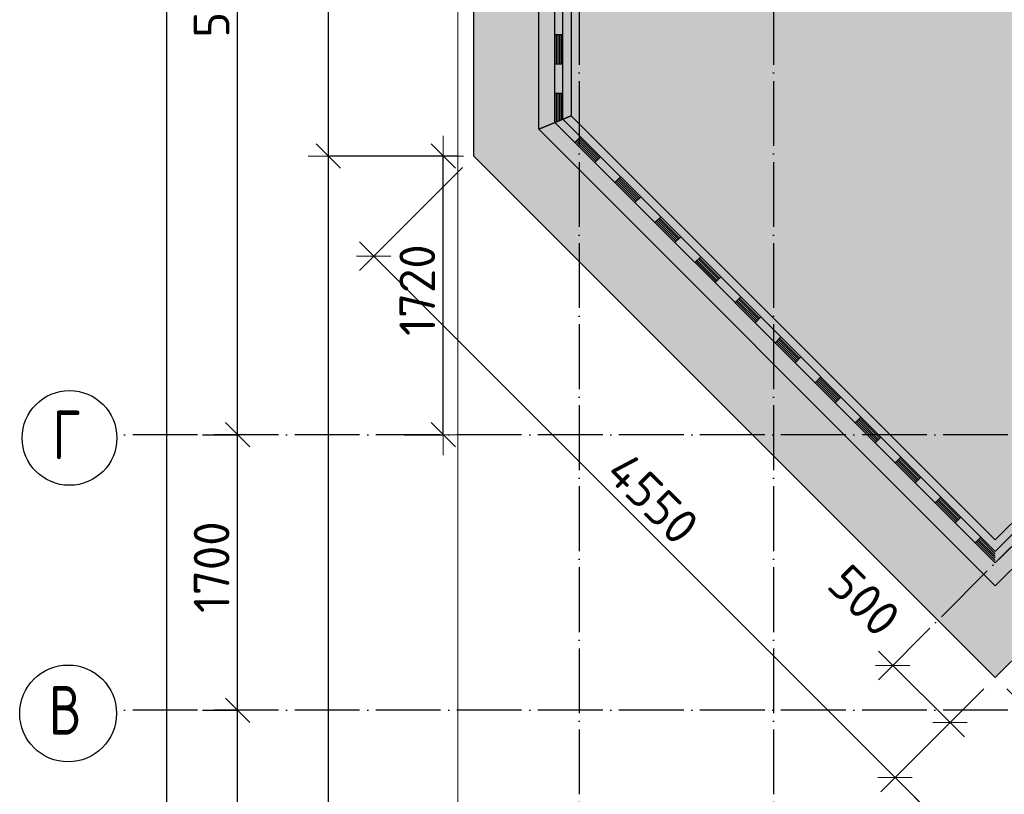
# Model space of a CAD drawing. Header units: millimetres. Extents: x -3483 to 105345, y -283423 to 72284.
# Tile 60 of 155: x -3453 to 2623, y 6181 to 10962. Entities that reach past the tile are written whole.
import ezdxf

# ---------------------------------------------------------------- set-up
doc = ezdxf.new("R2010")
doc.units = ezdxf.units.MM
doc.header["$PDMODE"] = 65
doc.linetypes.add('______11', pattern=[500, 400, -50, 0, -50])
doc.linetypes.add('______5', pattern=[1100, 800, -100, 100, -100])
for name, color, linetype, lineweight in [('Standard', 7, 'Continuous', 25), ('Размерная линия_ общее', 7, 'Continuous', 13), ('Стена_ общее', 7, 'Continuous', 35), ('Фундамент (1)', 7, 'Continuous', 35), ('Фундамент_ общее', 7, 'Continuous', 35)]:
    doc.layers.add(name, color=color, linetype=linetype, lineweight=lineweight)
doc.layers.add('Осевая линия_ общее', color=7, linetype='______5', lineweight=13, true_color=0xa0a0a0)
doc.styles.add('ISOCPEUR', font='ISOCPEUR')
doc.dimstyles.new('DIMSTYLE_4', dxfattribs={"dimtxt": 220, "dimasz": 250, "dimexe": 0, "dimexo": 0, "dimgap": 110, "dimtad": 2, "dimdec": 0, "dimrnd": 5, "dimzin": 12, "dimdsep": 46, "dimtxsty": 'ISOCPEUR', "dimblk1": 'ALL_ML_STRICH', "dimblk2": 'ALL_ML_STRICH', "dimsah": 1, "dimcen": 0, "dimclrd": 7, "dimclre": 256, "dimclrt": 7, "dimadec": 0, "dimazin": 0, "dimtfac": 1, "dimtdec": 0, "dimtix": 1, "dimtmove": 2, "dimatfit": 3, "dimfxl": 0, "dimtzin": 0, "dimlwd": 0, "dimlwe": -3, "dimarcsym": 0})
doc.dimstyles.new('DIMSTYLE_7', dxfattribs={"dimtxt": 220, "dimasz": 250, "dimexe": 0, "dimexo": 0.001, "dimgap": 110, "dimtad": 2, "dimdec": 0, "dimrnd": 5, "dimzin": 12, "dimdsep": 46, "dimtxsty": 'ISOCPEUR', "dimblk1": 'ALL_ML_STRICH', "dimblk2": 'ALL_ML_STRICH', "dimsah": 1, "dimcen": 0, "dimse1": 1, "dimse2": 1, "dimclrd": 7, "dimclre": 256, "dimclrt": 7, "dimadec": 0, "dimazin": 0, "dimtfac": 1, "dimtdec": 0, "dimtix": 1, "dimtmove": 2, "dimatfit": 3, "dimfxl": 0, "dimtvp": 1.2, "dimtzin": 0, "dimlwd": 0, "dimlwe": -3, "dimarcsym": 0})

# ---------------------------------------------------------------- blocks, each defined once
blk = doc.blocks.new('ALL_ML_STRICH')
at = {"color": 0, "linetype": 'ByBlock', "lineweight": -2}
for p, q in [((0, -0.5), (0, 0.5)), ((-0.3, -0.3), (0.3, 0.3)), ((-1, 0), (0.5, 0))]:
    blk.add_line(p, q, dxfattribs=at)
blk = doc.blocks.new('*D24')
at = {"layer": 'DEFPOINTS', "color": 7, "linetype": 'Continuous', "lineweight": 13, "transparency": 33554687}
for p in [(-650, 10119.9), (-1547.4, -650), (10119.9, -650)]:
    blk.add_point(p, dxfattribs=at)
at = {"layer": 'Размерная линия_ общее', "color": 253, "linetype": 'Continuous', "lineweight": -2, "true_color": 0xa0a0a0, "transparency": 33554687}
for p, q in [((-750, 10119.9), (-1547.4, 10119.9)), ((10019.9, -650), (-1547.4, -650))]:
    blk.add_line(p, q, dxfattribs=at)
at = {"layer": 'Размерная линия_ общее', "color": 7, "linetype": 'Continuous', "lineweight": -2, "transparency": 33554687}
blk.add_line((-1547.4, -650), (-1547.4, 10119.9), dxfattribs=at)
at = {"layer": 'Размерная линия_ общее', "color": 7, "linetype": 'Continuous', "lineweight": 13, "transparency": 33554687, "xscale": 250, "yscale": 250, "zscale": 250}
for p, rotation in [((-1547.4, 10119.9), 90), ((-1547.4, -650), 270)]:
    blk.add_blockref('ALL_ML_STRICH', p, dxfattribs=dict(at, rotation=rotation))
at = {"layer": 'Размерная линия_ общее', "color": 7, "linetype": 'Continuous', "lineweight": 13, "transparency": 33554687, "insert": (-1707.4, 4767.9), "char_height": 220, "width": 1100, "attachment_point": 5, "rotation": 90, "style": 'ISOCPEUR'}
blk.add_mtext('\\A1;{10770}', dxfattribs=at)
blk = doc.blocks.new('*D25')
at = {"layer": 'DEFPOINTS', "color": 7, "linetype": 'Continuous', "lineweight": 13, "transparency": 33554687}
for p in [(-650, 12640), (-1547.4, 10119.9), (-650, 10119.9)]:
    blk.add_point(p, dxfattribs=at)
at = {"layer": 'Размерная линия_ общее', "color": 253, "linetype": 'Continuous', "lineweight": -2, "true_color": 0xa0a0a0, "transparency": 33554687}
for p, q in [((-750, 12640), (-1547.4, 12640)), ((-750, 10119.9), (-1547.4, 10119.9))]:
    blk.add_line(p, q, dxfattribs=at)
at = {"layer": 'Размерная линия_ общее', "color": 7, "linetype": 'Continuous', "lineweight": -2, "transparency": 33554687}
blk.add_line((-1547.4, 10119.9), (-1547.4, 12640), dxfattribs=at)
at = {"layer": 'Размерная линия_ общее', "color": 7, "linetype": 'Continuous', "lineweight": 13, "transparency": 33554687, "xscale": 250, "yscale": 250, "zscale": 250}
for p, rotation in [((-1547.4, 12640), 90), ((-1547.4, 10119.9), 270)]:
    blk.add_blockref('ALL_ML_STRICH', p, dxfattribs=dict(at, rotation=rotation))
at = {"layer": 'Размерная линия_ общее', "color": 7, "linetype": 'Continuous', "lineweight": 13, "transparency": 33554687, "insert": (-1707.4, 11390.9), "char_height": 220, "width": 880, "attachment_point": 5, "rotation": 90, "style": 'ISOCPEUR'}
blk.add_mtext('\\A1;{2520}', dxfattribs=at)
blk = doc.blocks.new('*D59')
at = {"layer": 'DEFPOINTS', "color": 7, "linetype": 'Continuous', "lineweight": 13, "transparency": 33554687}
for p in [(2213.9, 7256), (2567.4, 6902.4), (2288.6, 6623.6)]:
    blk.add_point(p, dxfattribs=at)
at = {"layer": 'Размерная линия_ общее', "color": 7, "linetype": 'Continuous', "lineweight": -2, "transparency": 33554687}
blk.add_line((2288.6, 6623.6), (1935, 6977.1), dxfattribs=at)
at = {"layer": 'Размерная линия_ общее', "color": 7, "linetype": 'Continuous', "lineweight": 13, "transparency": 33554687, "xscale": 250, "yscale": 250, "zscale": 250}
for p, rotation in [((1935, 6977.1), 135), ((2288.6, 6623.6), 314.9999999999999)]:
    blk.add_blockref('ALL_ML_STRICH', p, dxfattribs=dict(at, rotation=rotation))
at = {"layer": 'Размерная линия_ общее', "color": 7, "linetype": 'Continuous', "lineweight": 13, "transparency": 33554687, "insert": (1759.2, 7376.9), "char_height": 220, "width": 660, "attachment_point": 5, "rotation": 315, "style": 'ISOCPEUR'}
blk.add_mtext('\\A1;{500}', dxfattribs=at)
blk = doc.blocks.new('*D60')
at = {"layer": 'DEFPOINTS', "color": 7, "linetype": 'Continuous', "lineweight": 13, "transparency": 33554687}
for p in [(-650, 10119.9), (-1267.7, 9502.1), (2567.4, 6902.4)]:
    blk.add_point(p, dxfattribs=at)
at = {"layer": 'Размерная линия_ общее', "color": 253, "linetype": 'Continuous', "lineweight": -2, "true_color": 0xa0a0a0, "transparency": 33554687}
for p, q in [((-720.7, 10049.1), (-1267.7, 9502.1)), ((2496.7, 6831.7), (1949.7, 6284.7))]:
    blk.add_line(p, q, dxfattribs=at)
at = {"layer": 'Размерная линия_ общее', "color": 7, "linetype": 'Continuous', "lineweight": -2, "transparency": 33554687}
blk.add_line((-1267.7, 9502.1), (1949.7, 6284.7), dxfattribs=at)
at = {"layer": 'Размерная линия_ общее', "color": 7, "linetype": 'Continuous', "lineweight": 13, "transparency": 33554687, "xscale": 250, "yscale": 250, "zscale": 250}
for p, rotation in [((-1267.7, 9502.1), 134.9999999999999), ((1949.7, 6284.7), 314.9999999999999)]:
    blk.add_blockref('ALL_ML_STRICH', p, dxfattribs=dict(at, rotation=rotation))
at = {"layer": 'Размерная линия_ общее', "color": 7, "linetype": 'Continuous', "lineweight": 13, "transparency": 33554687, "insert": (454.1, 8006.6), "char_height": 220, "width": 880, "attachment_point": 5, "rotation": 315, "style": 'ISOCPEUR'}
blk.add_mtext('\\A1;{4550}', dxfattribs=at)
blk = doc.blocks.new('*D61')
at = {"layer": 'DEFPOINTS', "color": 7, "linetype": 'Continuous', "lineweight": 13, "transparency": 33554687}
for p in [(2567.4, 6902.4), (1949.7, 6284.7), (6831.3, 2638.6)]:
    blk.add_point(p, dxfattribs=at)
at = {"layer": 'Размерная линия_ общее', "color": 253, "linetype": 'Continuous', "lineweight": -2, "true_color": 0xa0a0a0, "transparency": 33554687}
for p, q in [((2496.7, 6831.7), (1949.7, 6284.7)), ((6760.6, 2567.8), (6213.6, 2020.8))]:
    blk.add_line(p, q, dxfattribs=at)
at = {"layer": 'Размерная линия_ общее', "color": 7, "linetype": 'Continuous', "lineweight": -2, "transparency": 33554687}
blk.add_line((1949.7, 6284.7), (6213.6, 2020.8), dxfattribs=at)
at = {"layer": 'Размерная линия_ общее', "color": 7, "linetype": 'Continuous', "lineweight": 13, "transparency": 33554687, "xscale": 250, "yscale": 250, "zscale": 250}
for p, rotation in [((1949.7, 6284.7), 134.9999999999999), ((6213.6, 2020.8), 314.9999999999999)]:
    blk.add_blockref('ALL_ML_STRICH', p, dxfattribs=dict(at, rotation=rotation))
at = {"layer": 'Размерная линия_ общее', "color": 7, "linetype": 'Continuous', "lineweight": 13, "transparency": 33554687, "insert": (4202.6, 4258.1), "char_height": 220, "width": 880, "attachment_point": 5, "rotation": 315, "style": 'ISOCPEUR'}
blk.add_mtext('\\A1;{6030}', dxfattribs=at)
blk = doc.blocks.new('*D696')
at = {"layer": 'DEFPOINTS', "color": 7, "linetype": 'Continuous', "lineweight": 13, "transparency": 33554687}
for p in [(3451.3, 7786.3), (2567.4, 6902.4), (3168.6, 6301.3)]:
    blk.add_point(p, dxfattribs=at)
at = {"layer": 'Размерная линия_ общее', "color": 253, "linetype": 'Continuous', "lineweight": -2, "true_color": 0xa0a0a0, "transparency": 33554687}
for p, q in [((3522, 7715.6), (4052.5, 7185.1)), ((2638.2, 6831.7), (3168.6, 6301.3))]:
    blk.add_line(p, q, dxfattribs=at)
at = {"layer": 'Размерная линия_ общее', "color": 7, "linetype": 'Continuous', "lineweight": -2, "transparency": 33554687}
blk.add_line((3168.6, 6301.3), (4052.5, 7185.1), dxfattribs=at)
at = {"layer": 'Размерная линия_ общее', "color": 7, "linetype": 'Continuous', "lineweight": 13, "transparency": 33554687, "yscale": 250, "zscale": 250}
for p, xscale, rotation in [((4052.5, 7185.1), 250.0000000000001, 45.00000000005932), ((3168.6, 6301.3), 250, 225.0000000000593)]:
    blk.add_blockref('ALL_ML_STRICH', p, dxfattribs=dict(at, xscale=xscale, rotation=rotation))
at = {"layer": 'Размерная линия_ общее', "color": 7, "linetype": 'Continuous', "lineweight": 13, "transparency": 33554687, "insert": (3520.7, 6879.7), "char_height": 220, "width": 880, "attachment_point": 5, "rotation": 45, "style": 'ISOCPEUR'}
blk.add_mtext('\\A1;{1250}', dxfattribs=at)
blk = doc.blocks.new('*D706')
at = {"layer": 'DEFPOINTS', "color": 7, "linetype": 'Continuous', "lineweight": 13, "transparency": 33554687}
for p in [(-2417.8, 46490), (-2783, 0), (-2544.2, 0)]:
    blk.add_point(p, dxfattribs=at)
at = {"layer": 'Размерная линия_ общее', "color": 253, "linetype": 'Continuous', "lineweight": -2, "true_color": 0xa0a0a0, "transparency": 33554687}
for p, q in [((-2437.8, 46490), (-2544.2, 46490)), ((-2763, 0), (-2544.2, 0))]:
    blk.add_line(p, q, dxfattribs=at)
at = {"layer": 'Размерная линия_ общее', "color": 7, "linetype": 'Continuous', "lineweight": -2, "transparency": 33554687}
blk.add_line((-2544.2, 0), (-2544.2, 46490), dxfattribs=at)
at = {"layer": 'Размерная линия_ общее', "color": 7, "linetype": 'Continuous', "lineweight": 13, "transparency": 33554687, "xscale": 250, "yscale": 250, "zscale": 250}
for p, rotation in [((-2544.2, 46490), 90), ((-2544.2, 0), 270)]:
    blk.add_blockref('ALL_ML_STRICH', p, dxfattribs=dict(at, rotation=rotation))
at = {"layer": 'Размерная линия_ общее', "color": 7, "linetype": 'Continuous', "lineweight": 13, "transparency": 33554687, "insert": (-2704.2, 23234), "char_height": 220, "width": 1100, "attachment_point": 5, "rotation": 90, "style": 'ISOCPEUR'}
blk.add_mtext('\\A1;{46490}', dxfattribs=at)
blk = doc.blocks.new('*D708')
at = {"layer": 'DEFPOINTS', "color": 7, "linetype": 'Continuous', "lineweight": 13, "transparency": 33554687}
for p in [(-2423.8, 6700), (-2423.8, 1200), (-2108.6, 1200)]:
    blk.add_point(p, dxfattribs=at)
at = {"layer": 'Размерная линия_ общее', "color": 253, "linetype": 'Continuous', "lineweight": -2, "true_color": 0xa0a0a0, "transparency": 33554687}
for p, q in [((-2323.8, 6700), (-2108.6, 6700)), ((-2323.8, 1200), (-2108.6, 1200))]:
    blk.add_line(p, q, dxfattribs=at)
at = {"layer": 'Размерная линия_ общее', "color": 7, "linetype": 'Continuous', "lineweight": -2, "transparency": 33554687}
blk.add_line((-2108.6, 1200), (-2108.6, 6700), dxfattribs=at)
at = {"layer": 'Размерная линия_ общее', "color": 7, "linetype": 'Continuous', "lineweight": 13, "transparency": 33554687, "xscale": 250, "yscale": 250, "zscale": 250}
for p, rotation in [((-2108.6, 6700), 90), ((-2108.6, 1200), 270)]:
    blk.add_blockref('ALL_ML_STRICH', p, dxfattribs=dict(at, rotation=rotation))
at = {"layer": 'Размерная линия_ общее', "color": 7, "linetype": 'Continuous', "lineweight": 13, "transparency": 33554687, "insert": (-2268.6, 3961), "char_height": 220, "width": 880, "attachment_point": 5, "rotation": 90, "style": 'ISOCPEUR'}
blk.add_mtext('\\A1;{5500}', dxfattribs=at)
blk = doc.blocks.new('*D709')
at = {"layer": 'DEFPOINTS', "color": 7, "linetype": 'Continuous', "lineweight": 13, "transparency": 33554687}
for p in [(-2423.8, 8400), (-2423.8, 6700), (-2108.6, 6700)]:
    blk.add_point(p, dxfattribs=at)
at = {"layer": 'Размерная линия_ общее', "color": 253, "linetype": 'Continuous', "lineweight": -2, "true_color": 0xa0a0a0, "transparency": 33554687}
for p, q in [((-2323.8, 8400), (-2108.6, 8400)), ((-2323.8, 6700), (-2108.6, 6700))]:
    blk.add_line(p, q, dxfattribs=at)
at = {"layer": 'Размерная линия_ общее', "color": 7, "linetype": 'Continuous', "lineweight": -2, "transparency": 33554687}
blk.add_line((-2108.6, 6700), (-2108.6, 8400), dxfattribs=at)
at = {"layer": 'Размерная линия_ общее', "color": 7, "linetype": 'Continuous', "lineweight": 13, "transparency": 33554687, "xscale": 250, "yscale": 250, "zscale": 250}
for p, rotation in [((-2108.6, 8400), 90), ((-2108.6, 6700), 270)]:
    blk.add_blockref('ALL_ML_STRICH', p, dxfattribs=dict(at, rotation=rotation))
at = {"layer": 'Размерная линия_ общее', "color": 7, "linetype": 'Continuous', "lineweight": 13, "transparency": 33554687, "insert": (-2268.6, 7583), "char_height": 220, "width": 880, "attachment_point": 5, "rotation": 90, "style": 'ISOCPEUR'}
blk.add_mtext('\\A1;{1700}', dxfattribs=at)
blk = doc.blocks.new('*D710')
at = {"layer": 'DEFPOINTS', "color": 7, "linetype": 'Continuous', "lineweight": 13, "transparency": 33554687}
for p in [(-2423.8, 13900), (-2423.8, 8400), (-2108.6, 8400)]:
    blk.add_point(p, dxfattribs=at)
at = {"layer": 'Размерная линия_ общее', "color": 253, "linetype": 'Continuous', "lineweight": -2, "true_color": 0xa0a0a0, "transparency": 33554687}
for p, q in [((-2323.8, 13900), (-2108.6, 13900)), ((-2323.8, 8400), (-2108.6, 8400))]:
    blk.add_line(p, q, dxfattribs=at)
at = {"layer": 'Размерная линия_ общее', "color": 7, "linetype": 'Continuous', "lineweight": -2, "transparency": 33554687}
blk.add_line((-2108.6, 8400), (-2108.6, 13900), dxfattribs=at)
at = {"layer": 'Размерная линия_ общее', "color": 7, "linetype": 'Continuous', "lineweight": 13, "transparency": 33554687, "xscale": 250, "yscale": 250, "zscale": 250}
for p, rotation in [((-2108.6, 13900), 90), ((-2108.6, 8400), 270)]:
    blk.add_blockref('ALL_ML_STRICH', p, dxfattribs=dict(at, rotation=rotation))
at = {"layer": 'Размерная линия_ общее', "color": 7, "linetype": 'Continuous', "lineweight": 13, "transparency": 33554687, "insert": (-2268.6, 11161), "char_height": 220, "width": 880, "attachment_point": 5, "rotation": 90, "style": 'ISOCPEUR'}
blk.add_mtext('\\A1;{5500}', dxfattribs=at)
blk = doc.blocks.new('СЛОЖНЫЙ_ОБЪЕКТ_11')
at = {"layer": 'Осевая линия_ общее', "color": 253, "linetype": '______11', "lineweight": -3, "true_color": 0xa0a0a0, "transparency": 33554687}
blk.add_line((1881.5, 6923.6), (18724.8, 23766.9), dxfattribs=at)
blk = doc.blocks.new('*D789')
at = {"layer": 'DEFPOINTS', "color": 7, "linetype": 'Continuous', "lineweight": 13, "transparency": 33554687}
for p in [(-650, 10119.9), (-980.3, 8400), (-839.2, 8400)]:
    blk.add_point(p, dxfattribs=at)
at = {"layer": 'Размерная линия_ общее', "color": 253, "linetype": 'Continuous', "lineweight": -2, "true_color": 0xa0a0a0, "transparency": 33554687}
for p, q in [((-750, 10119.9), (-839.2, 10119.9)), ((-1080.3, 8400), (-839.2, 8400))]:
    blk.add_line(p, q, dxfattribs=at)
at = {"layer": 'Размерная линия_ общее', "color": 7, "linetype": 'Continuous', "lineweight": -2, "transparency": 33554687}
blk.add_line((-839.2, 8400), (-839.2, 10119.9), dxfattribs=at)
at = {"layer": 'Размерная линия_ общее', "color": 7, "linetype": 'Continuous', "lineweight": 13, "transparency": 33554687, "xscale": 250, "yscale": 250, "zscale": 250}
for p, rotation in [((-839.2, 10119.9), 90), ((-839.2, 8400), 270)]:
    blk.add_blockref('ALL_ML_STRICH', p, dxfattribs=dict(at, rotation=rotation))
at = {"layer": 'Размерная линия_ общее', "color": 7, "linetype": 'Continuous', "lineweight": 13, "transparency": 33554687, "insert": (-999.2, 9292.9), "char_height": 220, "width": 880, "attachment_point": 5, "rotation": 90, "style": 'ISOCPEUR'}
blk.add_mtext('\\A1;{1720}', dxfattribs=at)
blk = doc.blocks.new('ЭЛЕМЕНТ_УЗОРА_5')
at = {"layer": 'Standard', "color": 7, "linetype": 'Continuous', "lineweight": 25, "transparency": 33554687}
for p, q in [((-150, 10689.6), (-150, 11052.2)), ((-100, 10689.6), (-100, 11052.2)), ((-150, 10870.9), (-100, 10870.9)), ((-140, 10689.6), (-140, 10870.9)), ((-130, 10689.6), (-130, 10870.9)), ((-120, 10689.6), (-120, 10870.9)), ((-110, 10689.6), (-110, 10870.9)), ((-150, 10689.6), (-100, 10689.6)), ((-150, 10689.6), (-100, 10689.6)), ((-100, 10347.7), (-100, 10689.6)), ((-150, 10508.3), (-100, 10508.3)), ((-140, 10331.1), (-140, 10508.3)), ((-130, 10335.2), (-130, 10508.3)), ((-120, 10339.4), (-120, 10508.3)), ((-110, 10343.5), (-110, 10508.3)), ((132.4, 10115.3), (-100, 10347.7)), ((97, 10079.9), (-150, 10327)), ((-150, 10327), (-150, 10327)), ((-150, 10327), (-150, 10327)), ((-150, 10327), (-150, 10327)), ((-26.5, 10203.4), (8.9, 10238.8)), ((104.1, 10087), (-19.4, 10210.5)), ((111.2, 10094.1), (-12.3, 10217.6)), ((118.3, 10101.1), (-5.3, 10224.7)), ((125.3, 10108.2), (1.8, 10231.7)), ((97, 10079.9), (132.4, 10115.3)), ((97, 10079.9), (132.4, 10115.3)), ((379.4, 9868.2), (132.4, 10115.3)), ((344.1, 9832.9), (97, 10079.9)), ((220.6, 9956.4), (255.9, 9991.8)), ((358.2, 9847), (234.7, 9970.5)), ((365.3, 9854.1), (241.8, 9977.6)), ((372.4, 9861.2), (248.8, 9984.7)), ((351.2, 9840), (227.6, 9963.5)), ((344.1, 9832.9), (379.4, 9868.2)), ((344.1, 9832.9), (379.4, 9868.2)), ((626.5, 9621.2), (379.4, 9868.2)), ((591.1, 9585.8), (344.1, 9832.9)), ((467.6, 9709.4), (503, 9744.7)), ((605.3, 9600), (481.7, 9723.5)), ((612.3, 9607.1), (488.8, 9730.6)), ((619.4, 9614.1), (495.9, 9737.6)), ((598.2, 9592.9), (474.7, 9716.4)), ((591.1, 9585.8), (626.5, 9621.2)), ((591.1, 9585.8), (626.5, 9621.2)), ((873.5, 9374.2), (626.5, 9621.2)), ((838.2, 9338.8), (591.1, 9585.8)), ((714.6, 9462.3), (750, 9497.7)), ((859.4, 9360), (735.9, 9483.5)), ((866.4, 9367.1), (742.9, 9490.6)), ((845.2, 9345.9), (721.7, 9469.4)), ((852.3, 9352.9), (728.8, 9476.5)), ((838.2, 9338.8), (873.5, 9374.2)), ((838.2, 9338.8), (873.5, 9374.2)), ((1120.6, 9127.1), (873.5, 9374.2)), ((1085.2, 9091.8), (838.2, 9338.8)), ((961.7, 9215.3), (997, 9250.6)), ((1106.4, 9113), (982.9, 9236.5)), ((1113.5, 9120), (990, 9243.6)), ((1092.3, 9098.8), (968.8, 9222.4)), ((1099.3, 9105.9), (975.8, 9229.4)), ((1085.2, 9091.8), (1120.6, 9127.1)), ((1085.2, 9091.8), (1120.6, 9127.1)), ((1367.6, 8880.1), (1120.6, 9127.1)), ((1332.2, 8844.7), (1085.2, 9091.8)), ((1208.7, 8968.2), (1244.1, 9003.6)), ((1360.5, 8873), (1237, 8996.5)), ((1339.3, 8851.8), (1215.8, 8975.3)), ((1346.4, 8858.9), (1222.9, 8982.4)), ((1353.5, 8865.9), (1229.9, 8989.5)), ((1332.2, 8844.7), (1367.6, 8880.1)), ((1332.2, 8844.7), (1367.6, 8880.1)), ((1614.6, 8633), (1367.6, 8880.1)), ((1579.3, 8597.7), (1332.2, 8844.7)), ((1455.8, 8721.2), (1491.1, 8756.6)), ((1586.4, 8604.8), (1462.8, 8728.3)), ((1593.4, 8611.8), (1469.9, 8735.3)), ((1600.5, 8618.9), (1477, 8742.4)), ((1607.6, 8626), (1484, 8749.5)), ((1579.3, 8597.7), (1614.6, 8633)), ((1579.3, 8597.7), (1614.6, 8633)), ((1861.7, 8386), (1614.6, 8633)), ((1826.3, 8350.6), (1579.3, 8597.7)), ((1702.8, 8474.2), (1738.2, 8509.5)), ((1833.4, 8357.7), (1709.9, 8481.2)), ((1840.5, 8364.8), (1716.9, 8488.3)), ((1847.5, 8371.9), (1724, 8495.4)), ((1854.6, 8378.9), (1731.1, 8502.4)), ((1826.3, 8350.6), (1861.7, 8386)), ((1826.3, 8350.6), (1861.7, 8386)), ((2108.7, 8139), (1861.7, 8386)), ((2073.4, 8103.6), (1826.3, 8350.6)), ((1949.8, 8227.1), (1985.2, 8262.5)), ((2080.4, 8110.7), (1956.9, 8234.2)), ((2087.5, 8117.7), (1964, 8241.3)), ((2094.6, 8124.8), (1971.1, 8248.3)), ((2101.6, 8131.9), (1978.1, 8255.4)), ((2073.4, 8103.6), (2108.7, 8139)), ((2073.4, 8103.6), (2108.7, 8139)), ((2320.4, 7856.6), (2073.4, 8103.6)), ((2355.8, 7891.9), (2108.7, 8139)), ((2196.9, 7980.1), (2232.2, 8015.4)), ((2327.5, 7863.6), (2204, 7987.2)), ((2334.5, 7870.7), (2211, 7994.2)), ((2341.6, 7877.8), (2218.1, 8001.3)), ((2348.7, 7884.8), (2225.2, 8008.4)), ((2826.7, 7939.5), (2567.4, 7680.2)), ((2862.1, 7904.1), (2567.4, 7609.5)), ((2320.4, 7856.6), (2355.8, 7891.9)), ((2320.4, 7856.6), (2355.8, 7891.9)), ((2567.4, 7609.5), (2320.4, 7856.6)), ((2567.4, 7680.2), (2355.8, 7891.9)), ((2443.9, 7733), (2479.3, 7768.4)), ((2567.4, 7623.7), (2451, 7740.1)), ((2567.4, 7637.8), (2458.1, 7747.2)), ((2567.4, 7651.9), (2465.1, 7754.3)), ((2567.4, 7666.1), (2472.2, 7761.3)), ((2567.4, 7609.5), (2567.4, 7609.5)), ((2567.4, 7609.5), (2567.4, 7609.5)), ((2567.4, 7609.5), (2567.4, 7609.5)), ((2567.4, 7609.5), (2567.4, 7609.5)), ((2567.4, 7609.5), (2567.4, 7609.5)), ((2567.4, 7609.5), (2567.4, 7609.5))]:
    blk.add_line(p, q, dxfattribs=at)
blk.add_lwpolyline([(-150, 10327), (-150, 10327), (-150, 10689.6)], dxfattribs=at)

msp = doc.modelspace()

# ---------------------------------------------------------------- hatches: boundary and pattern name
at = {"layer": 'Фундамент (1)', "linetype": 'Continuous', "lineweight": 13, "true_color": 0xc7c7c7, "transparency": 33554687}
h = msp.add_hatch(color=9, dxfattribs=at)
h.paths.add_polyline_path([(14500, 40050), (14500, 46590), (600, 46590), (600, 43340), (-650, 43340), (-650, 38420), (600, 38420), (600, 32820), (-650, 32820), (-650, 27900), (600, 27900), (600, 22300), (-650, 22300), (-650, 18000), (600, 18000), (600, 12640), (-650, 12640), (-650, 10119.9), (2567.4, 6902.4), (3451.3, 7786.3), (7715.2, 3522.4), (6831.3, 2638.6), (10119.9, -650), (12590, -650), (12590, 600), (17950, 600), (17950, -650), (22250, -650), (22250, 600), (25150, 600), (25150, 14500), (22052, 14500), (21015.9, 15536.2), (22316.9, 16837.3), (16695.4, 22458.8), (15394.4, 21157.7), (14500, 22052), (14500, 31190), (16340, 31190), (16340, 40050)])
h.paths.add_polyline_path([(16320.7, 19807.1), (16744.9, 20231.4), (17169.2, 19807.1), (16744.9, 19382.8)], flags=16)
h.paths.add_polyline_path([(6480, 35420), (6480, 34820), (5880, 34820), (5880, 35420)], flags=16)
h.paths.add_polyline_path([(6100, 14400), (6100, 15000), (6700, 15000), (6700, 14400)], flags=16)

# ---------------------------------------------------------------- linework, layer by layer
at = {"layer": 'Standard', "color": 7, "linetype": 'Continuous', "lineweight": 13, "transparency": 33554687}
msp.add_lwpolyline([(-750, -750), (25250, -750), (25250, 46690), (-750, 46690), (-750, -750)], dxfattribs=at)
at = {"layer": 'Осевая линия_ общее', "color": 253, "linetype": '______11', "lineweight": -3, "true_color": 0xa0a0a0, "transparency": 33554687}
for p, q in [((0, 46590), (0, -2827.9)), ((1200, 46590), (1200, -2827.9)), ((25150, 8400), (-2857.8, 8400)), ((25150, 6700), (-2857.8, 6700))]:
    msp.add_line(p, q, dxfattribs=at)
at = {"layer": 'Осевая линия_ общее', "color": 7, "linetype": 'Continuous', "lineweight": -3, "transparency": 33554687}
for centre, radius in [((-3145.4, 8380.5), 292.4), ((-3154, 6680.5), 298.8)]:
    msp.add_circle(centre, radius, dxfattribs=at)
at = {"layer": 'Стена_ общее', "color": 7, "linetype": 'Continuous', "lineweight": 25, "transparency": 33554687}
for p, q in [((-250, 10285.5), (-250, 12240)), ((-250, 10285.5), (-250, 12240)), ((-50, 12040), (-50, 10368.4)), ((-50, 12040), (-50, 10368.4)), ((-250, 10285.5), (-50, 10368.4)), ((-50, 10368.4), (-250, 10285.5)), ((-250, 10285.5), (-50, 10368.4)), ((-50, 10368.4), (-250, 10285.5)), ((-50, 10368.4), (2567.4, 7750.9)), ((-50, 10368.4), (2567.4, 7750.9)), ((2426, 7609.5), (-250, 10285.5)), ((2426, 7609.5), (-250, 10285.5)), ((2567.4, 7750.9), (3309.9, 8493.4)), ((2567.4, 7750.9), (3309.9, 8493.4)), ((3451.3, 8352), (2567.4, 7468.1)), ((3451.3, 8352), (2567.4, 7468.1)), ((2567.4, 7468.1), (2426, 7609.5)), ((2567.4, 7468.1), (2426, 7609.5))]:
    msp.add_line(p, q, dxfattribs=at)
at = {"layer": 'Фундамент_ общее', "color": 7, "lineweight": 25, "transparency": 33554687}
for p, q in [((-650, 10119.9), (-650, 12640)), ((2567.4, 6902.4), (-650, 10119.9)), ((3451.3, 7786.3), (2567.4, 6902.4))]:
    msp.add_line(p, q, dxfattribs=at)
at = {"layer": 'Фундамент_ общее', "color": 7, "linetype": 'Continuous', "lineweight": 25, "transparency": 33554687}
for p, q in [((-650, 10119.9), (-650, 12640)), ((2567.4, 6902.4), (-650, 10119.9)), ((3451.3, 7786.3), (2567.4, 6902.4))]:
    msp.add_line(p, q, dxfattribs=at)

# ---------------------------------------------------------------- block references
at = {"layer": 'Standard', "color": 7, "linetype": 'Continuous', "lineweight": 25, "transparency": 33554687}
msp.add_blockref('ЭЛЕМЕНТ_УЗОРА_5', (0, 0), dxfattribs=at)
at = {"layer": 'Осевая линия_ общее', "color": 253, "linetype": '______11', "lineweight": -3, "true_color": 0xa0a0a0, "transparency": 33554687}
msp.add_blockref('СЛОЖНЫЙ_ОБЪЕКТ_11', (0, 0), dxfattribs=at)

# ---------------------------------------------------------------- texts
at = {"layer": 'Осевая линия_ общее', "color": 7, "linetype": 'Continuous', "lineweight": -3, "transparency": 33554687, "char_height": 300, "attachment_point": 7, "style": 'ISOCPEUR'}
for s, insert, width in [('\\W0.78;Г', (-3250.4, 8250), 326.407), ('\\W0.80;В', (-3274, 6550), 359.833)]:
    msp.add_mtext(s, dxfattribs=dict(at, insert=insert, width=width))

# ---------------------------------------------------------------- dimensions: what is measured, and where the dimension line sits
at = {"layer": 'Размерная линия_ общее', "color": 7, "linetype": 'Continuous', "lineweight": 13, "transparency": 33554687}
for base, p1, p2, angle, dimstyle, picture, middle in [((-2544.2, 46490), (-2763, 0), (-2437.8, 46490), 90, 'DIMSTYLE_4', '*D706', (-2704.2, 23234)), ((-2108.6, 13900), (-2323.8, 8400), (-2323.8, 13900), 90, 'DIMSTYLE_4', '*D710', (-2268.6, 11161)), ((-1547.4, 12640), (-750, 10119.9), (-750, 12640), 90, 'DIMSTYLE_4', '*D25', (-1707.4, 11390.9)), ((-1547.4, 10119.9), (10019.9, -650), (-750, 10119.9), 90, 'DIMSTYLE_4', '*D24', (-1707.4, 4767.9)), ((-839.2, 10119.9), (-1080.3, 8400), (-750, 10119.9), 90, 'DIMSTYLE_4', '*D789', (-999.2, 9292.9)), ((1949.7, 6284.7), (-720.7, 10049.1), (2496.7, 6831.7), 315, 'DIMSTYLE_4', '*D60', (454.1, 8006.6)), ((-2108.6, 8400), (-2323.8, 6700), (-2323.8, 8400), 90, 'DIMSTYLE_4', '*D709', (-2268.6, 7583)), ((4052.5, 7185.1), (2638.2, 6831.7), (3522, 7715.6), 45, 'DIMSTYLE_4', '*D696', (3520.7, 6879.7)), ((1935, 6977.1), (2567.4, 6902.4), (2213.9, 7256), 135, 'DIMSTYLE_7', '*D59', (1759.2, 7376.9)), ((6213.6, 2020.8), (2496.7, 6831.7), (6760.6, 2567.8), 315, 'DIMSTYLE_4', '*D61', (4202.6, 4258.1)), ((-2108.6, 6700), (-2323.8, 1200), (-2323.8, 6700), 90, 'DIMSTYLE_4', '*D708', (-2268.6, 3961))]:
    dim = msp.add_linear_dim(base=base, p1=p1, p2=p2, angle=angle, dimstyle=dimstyle, override={"dimpost": '<>', "dimclrd": 7, "dimclre": 253, "dimclrt": 7, "dimlwd": 0, "dimlwe": 65533}, dxfattribs=at)
    dim.commit()
    dim.dimension.update_dxf_attribs({"geometry": picture, "text_midpoint": middle, "dimtype": 160})

doc.saveas('drawing.dxf')
